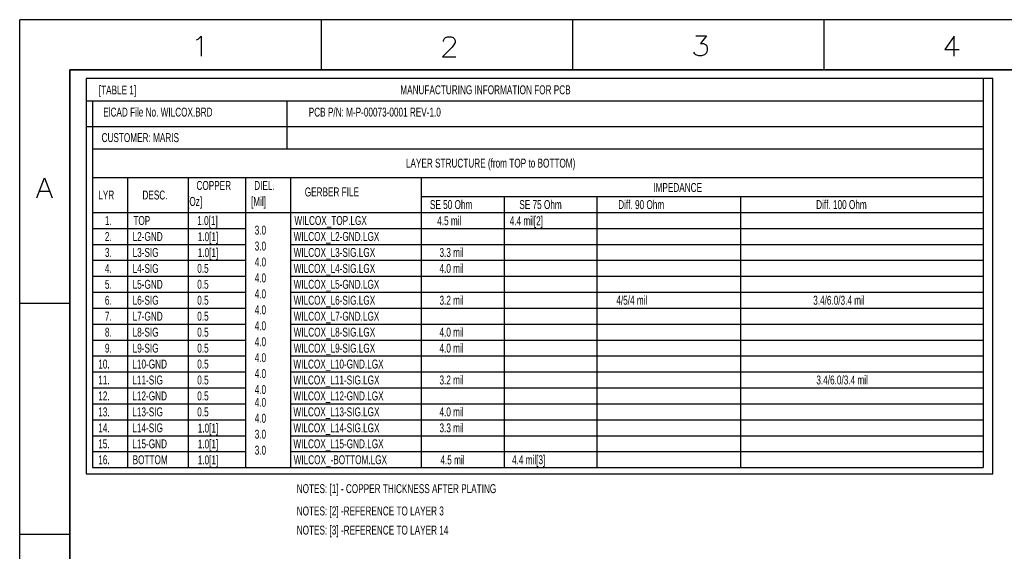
# Model space of a CAD drawing. Extents: x -22 to 398, y -34 to 263.
# Tile 38 of 39: x -22 to 174, y 158 to 263. Entities that reach past the tile are written whole.
import ezdxf

# ---------------------------------------------------------------- set-up
doc = ezdxf.new("R2010")
doc.units = 0
doc.layers.add('DRILL', color=12, linetype='CONTINUOUS')

msp = doc.modelspace()

# ---------------------------------------------------------------- linework, layer by layer
at = {"layer": 'DRILL'}
for points in [[(-22.307296, -33.59658), (-22.307296, 263.403334)], [(397.692626, 263.403334), (-22.307296, 263.403334)], [(37.692584, 253.403354), (37.692584, 263.403334)], [(87.692738, 253.403354), (87.692738, 263.403334)], [(137.692638, 253.403354), (137.692638, 263.403334)], [(12.835636, 259.35686), (13.216636, 259.54736), (13.787882, 260.11886), (13.787882, 256.118868)], [(61.985398, 259.06603), (61.985398, 259.25653), (62.175644, 259.63753), (62.366144, 259.82803), (62.747144, 260.01853), (63.509144, 260.01853), (63.890144, 259.82803), (64.080644, 259.63753), (64.27089, 259.25653), (64.27089, 258.87553), (64.080644, 258.494784), (63.699644, 257.923284), (61.794898, 256.018538), (64.46139, 256.018538)], [(112.162336, 260.201664), (114.257582, 260.201664), (113.114582, 258.677918), (113.686082, 258.677918), (114.067082, 258.487418), (114.257582, 258.296918), (114.448082, 257.725418), (114.448082, 257.344672), (114.257582, 256.773172), (113.876582, 256.392172), (113.305082, 256.201672), (112.733582, 256.201672), (112.162336, 256.392172), (111.971836, 256.582672), (111.781336, 256.963672)], [(163.568888, 256.118868), (163.568888, 260.11886), (161.664142, 257.452114), (164.521388, 257.452114)], [(387.692646, 253.403354), (-12.307316, 253.403354)], [(-12.307316, 253.403354), (-12.307316, -23.5966)], [(169.3164, 251.6886), (169.3164, 174.2186)], [(-9.1186, 247.2436), (169.3164, 247.2436)], [(-7.8486, 247.2436), (-7.8486, 174.2186)], [(30.8864, 237.7186), (30.8864, 247.2436)], [(-9.1186, 242.1636), (169.3164, 242.1636)], [(-7.8486, 237.7186), (169.3164, 237.7186)], [(-18.921984, 227.903532), (-17.398238, 231.903524), (-15.874492, 227.903532)], [(-7.8486, 232.0036), (169.3164, 232.0036)], [(-0.8636, 232.0036), (-0.8636, 174.2186)], [(11.2014, 232.0036), (11.2014, 174.2186)], [(22.6314, 232.0036), (22.6314, 174.2186)], [(31.5214, 232.0036), (31.5214, 174.2186)], [(57.5564, 232.0036), (57.5564, 174.2186)], [(-18.350484, 229.236778), (-16.445738, 229.236778)], [(57.5564, 228.1936), (169.3164, 228.1936)], [(74.0664, 228.1936), (74.0664, 174.2186)], [(92.4814, 228.1936), (92.4814, 174.2186)], [(121.0564, 228.1936), (121.0564, 174.2186)], [(-7.8486, 225.0186), (169.3164, 225.0186)], [(-7.8486, 221.8436), (22.6314, 221.8436)], [(31.5214, 221.8436), (169.3164, 221.8436)], [(-7.8486, 218.6686), (22.6314, 218.6686)], [(31.5214, 218.6686), (169.3164, 218.6686)], [(-7.8486, 215.4936), (22.6314, 215.4936)], [(31.5214, 215.4936), (169.3164, 215.4936)], [(-7.8486, 212.3186), (22.6314, 212.3186)], [(31.5214, 212.3186), (169.3164, 212.3186)], [(-7.8486, 209.1436), (22.6314, 209.1436)], [(31.5214, 209.1436), (169.3164, 209.1436)], [(-12.307316, 206.90332), (-22.307296, 206.90332)], [(-7.8486, 205.9686), (22.6314, 205.9686)], [(31.5214, 205.9686), (169.3164, 205.9686)], [(-7.8486, 202.7936), (22.6314, 202.7936)], [(31.5214, 202.7936), (169.3164, 202.7936)], [(-7.8486, 199.6186), (22.6314, 199.6186)], [(31.5214, 199.6186), (169.3164, 199.6186)], [(-7.8486, 196.4436), (22.6314, 196.4436)], [(31.5214, 196.4436), (169.3164, 196.4436)], [(-7.8486, 193.2686), (22.6314, 193.2686)], [(31.5214, 193.2686), (169.3164, 193.2686)], [(-7.8486, 190.0936), (22.6314, 190.0936)], [(31.5214, 190.0936), (169.3164, 190.0936)], [(-7.8486, 186.9186), (22.6314, 186.9186)], [(31.5214, 186.9186), (169.3164, 186.9186)], [(-7.8486, 183.7436), (22.6314, 183.7436)], [(31.5214, 183.7436), (169.3164, 183.7436)], [(-7.8486, 180.5686), (22.6314, 180.5686)], [(31.5214, 180.5686), (169.3164, 180.5686)], [(-7.8486, 177.3936), (22.6314, 177.3936)], [(31.5214, 177.3936), (169.3164, 177.3936)], [(-7.8486, 174.2186), (169.3164, 174.2186)], [(-12.307316, 160.903412), (-22.307296, 160.903412)]]:
    msp.add_lwpolyline(points, dxfattribs=at)
for points in [[(-12.307316, -23.5966), (-12.307316, 253.403354), (387.692646, 253.403354), (387.692646, -23.5966)], [(-9.1186, 172.9486), (171.2214, 172.9486), (171.2214, 251.6886), (-9.1186, 251.6886)]]:
    msp.add_lwpolyline(points, close=True, dxfattribs=at)

# ---------------------------------------------------------------- texts
at = {"layer": 'DRILL', "width": 0.685714}
for s, p in [('[TABLE 1]', (-6.5786, 248.5136)), ('MANUFACTURING INFORMATION FOR PCB', (53.3908, 248.556018)), ('ElCAD File No. WILCOX.BRD', (-5.6896, 244.111018)), ('PCB P/N: M-P-00073-0001 REV-1.0', (35.179, 244.111018)), ('CUSTOMER: MARIS', (-6.0198, 239.031018)), ('LAYER STRUCTURE (from TOP to BOTTOM)', (54.5084, 233.951018)), ('COPPER', (12.8524, 229.506018)), ('DIEL.', (24.3332, 229.506018)), ('LYR', (-6.6802, 227.601018)), ('DESC.', (2.1082, 227.601018)), ('GERBER FILE', (34.3916, 228.210618)), ('IMPEDANCE', (103.7082, 229.099618)), ('   [Oz]', (9.6266, 226.331018)), ('[Mil]', (23.6982, 226.331018)), ('SE 50 Ohm', (59.2836, 225.696018)), ('SE 75 Ohm', (77.0636, 225.696018)), ('Diff. 90 Ohm', (96.7232, 225.696018)), ('Diff. 100 Ohm', (136.0932, 225.696018)), ('1.', (-5.3594, 222.521018)), ('TOP', (0.3048, 222.521018)), ('1.0[1]', (13.0048, 222.521018)), ('WILCOX_TOP.LGX', (32.3342, 222.521018)), ('4.5 mil', (60.7314, 222.4786)), (' 4.4 mil[2]', (74.7014, 222.4786)), ('3.0', (24.4348, 220.616018)), ('2.', (-5.3594, 219.346018)), ('L2-GND', (0.1524, 219.346018)), ('1.0[1]', (13.1064, 219.3036)), ('WILCOX_L2-GND.LGX', (32.1818, 219.346018)), ('3.', (-5.3594, 216.171018)), ('L3-SIG', (0.1524, 216.171018)), ('1.0[1]', (13.1064, 216.1286)), ('3.0', (24.4348, 217.441018)), ('WILCOX_L3-SIG.LGX', (32.1818, 216.171018)), ('3.3 mil', (61.1886, 216.171018)), ('4.0', (24.4348, 214.266018)), ('4.', (-5.3594, 212.996018)), ('L4-SIG', (0.1524, 212.996018)), ('0.5', (13.0048, 212.996018)), ('WILCOX_L4-SIG.LGX', (32.1818, 212.996018)), ('4.0 mil', (61.1886, 212.996018)), ('5.', (-5.3594, 209.821018)), ('L5-GND', (0.1524, 209.821018)), ('0.5', (13.0048, 209.821018)), ('4.0', (24.4348, 211.091018)), ('WILCOX_L5-GND.LGX', (32.1818, 209.821018)), ('4.0', (24.4348, 207.916018)), ('6.', (-5.3594, 206.646018)), ('L6-SIG', (0.1524, 206.646018)), ('0.5', (13.0048, 206.646018)), ('WILCOX_L6-SIG.LGX', (32.1818, 206.646018)), ('3.2 mil', (61.1886, 206.646018)), ('  4/5/4 mil', (95.4532, 206.646018)), ('3.4/6.0/3.4 mil', (135.509, 206.646018)), ('4.0', (24.4348, 204.741018)), ('7.', (-5.3594, 203.471018)), ('L7-GND', (0.1524, 203.471018)), ('0.5', (13.0048, 203.471018)), ('WILCOX_L7-GND.LGX', (32.1818, 203.471018)), ('8.', (-5.3594, 200.296018)), ('L8-SIG', (0.1524, 200.296018)), ('0.5', (13.0048, 200.296018)), ('4.0', (24.4348, 201.566018)), ('WILCOX_L8-SIG.LGX', (32.1818, 200.296018)), ('4.0 mil', (61.1886, 200.296018)), ('4.0', (24.4348, 198.391018)), ('9.', (-5.3594, 197.121018)), ('L9-SIG', (0.1524, 197.121018)), ('0.5', (13.0048, 197.121018)), ('WILCOX_L9-SIG.LGX', (32.1818, 197.121018)), ('4.0 mil', (61.1886, 197.121018)), ('4.0', (24.4348, 195.216018)), ('10.', (-6.6802, 193.946018)), ('L10-GND', (0.1016, 193.946018)), ('0.5', (13.0048, 193.946018)), ('WILCOX_L10-GND.LGX', (32.131, 193.946018)), ('11.', (-6.6802, 190.771018)), ('L11-SIG', (0.1016, 190.771018)), ('0.5', (13.0048, 190.771018)), ('4.0', (24.4348, 192.041018)), ('WILCOX_L11-SIG.LGX', (32.131, 190.771018)), ('3.2 mil', (61.1886, 190.771018)), ('3.4/6.0/3.4 mil', (136.144, 190.771018)), ('4.0', (24.4348, 188.866018)), ('12.', (-6.6802, 187.596018)), ('L12-GND', (0.1016, 187.596018)), ('0.5', (13.0048, 187.596018)), ('4.0', (24.4348, 186.326018)), ('WILCOX_L12-GND.LGX', (32.131, 187.596018)), ('13.', (-6.6802, 184.421018)), ('L13-SIG', (0.1016, 184.421018)), ('0.5', (13.0048, 184.421018)), ('WILCOX_L13-SIG.LGX', (32.131, 184.421018)), ('4.0 mil', (61.1886, 184.421018)), ('4.0', (24.4348, 183.151018)), ('14.', (-6.6802, 181.246018)), ('L14-SIG', (0.1016, 181.246018)), ('1.0[1]', (13.1064, 181.2036)), ('WILCOX_L14-SIG.LGX', (32.131, 181.246018)), ('3.3 mil', (61.1886, 181.246018)), ('3.0', (24.4348, 179.976018)), ('15.', (-6.6802, 178.071018)), ('L15-GND', (0.1016, 178.071018)), ('1.0[1]', (13.1064, 178.0286)), ('3.0', (24.4348, 176.801018)), ('WILCOX_L15-GND.LGX', (32.131, 178.071018)), ('16.', (-6.6802, 174.896018)), ('BOTTOM', (0.1524, 174.896018)), ('1.0[1]', (13.1064, 174.8536)), ('WILCOX_-BOTTOM.LGX', (32.1818, 174.896018)), ('4.5 mil', (61.3664, 174.8536)), (' 4.4 mil[3]', (75.1586, 174.896018)), ('NOTES: [1] - COPPER THICKNESS AFTER PLATING', (32.7914, 169.1386)), ('NOTES: [2] -REFERENCE TO LAYER 3', (32.7914, 164.6936)), ('NOTES: [3] -REFERENCE TO LAYER 14', (32.7914, 160.8836))]:
    msp.add_text(s, height=1.778, dxfattribs=at).set_placement(p)

doc.saveas('drawing.dxf')
